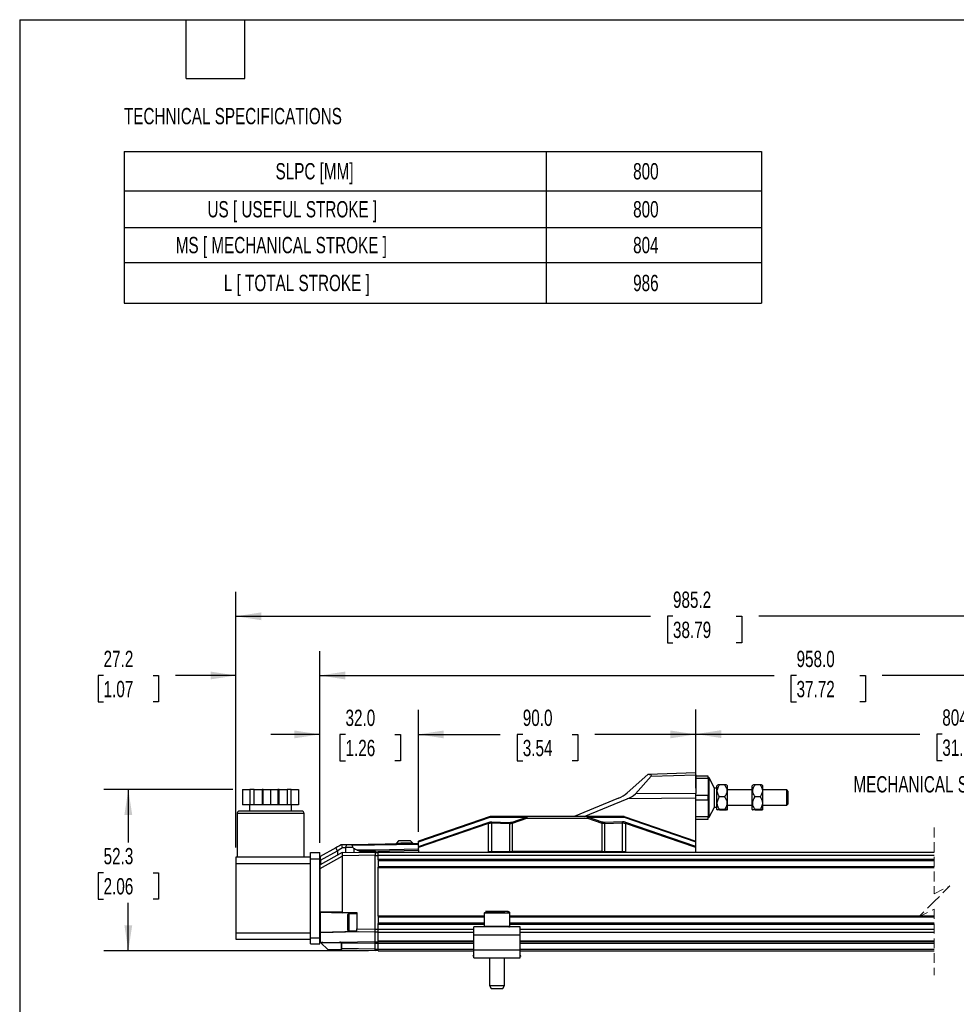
# Model space of a CAD drawing. Header units: millimetres. Extents: x 16 to 683, y 16 to 524.
# Tile 2 of 11: x 16 to 320, y 205 to 524. Entities that reach past the tile are written whole.
import ezdxf

# ---------------------------------------------------------------- set-up
doc = ezdxf.new("R2010")
doc.units = ezdxf.units.MM
doc.header["$LTSCALE"] = 2.5
doc.linetypes.add('HIDDEN', pattern=[1.905, 1.27, -0.635])
doc.layers.add('DIMENSIONS', color=140, linetype='Continuous', lineweight=25)
doc.layers.add('TEXT', color=140, linetype='Continuous', lineweight=25)
doc.styles.add('SLDTEXTSTYLE0', font='TXT', dxfattribs={"width": 0.7})
doc.dimstyles.new('SLDDIMSTYLE0', dxfattribs={"dimtxt": 5.39502, "dimasz": 8.255, "dimexe": 0, "dimexo": 0.0625, "dimgap": 1.348755, "dimtad": 0, "dimtih": 1, "dimtoh": 1, "dimrnd": 1e-09, "dimzin": 12, "dimdsep": 46, "dimtxsty": 'SLDTEXTSTYLE0', "dimsah": 1, "dimcen": 0.09, "dimadec": 0, "dimazin": 3, "dimtfac": 1, "dimtofl": 0, "dimtmove": 0, "dimatfit": 3, "dimfxl": 0, "dimfrac": 2, "dimtolj": 1, "dimtzin": 12, "dimarcsym": 0})
doc.dimstyles.new('SLDDIMSTYLE1', dxfattribs={"dimtxt": 5.39502, "dimasz": 8.255, "dimexe": 0, "dimexo": 0.0625, "dimgap": 1.348755, "dimtad": 0, "dimtih": 1, "dimtoh": 1, "dimrnd": 1e-09, "dimzin": 12, "dimdsep": 46, "dimtxsty": 'SLDTEXTSTYLE0', "dimsah": 1, "dimcen": 0.09, "dimadec": 0, "dimazin": 3, "dimtfac": 1, "dimtmove": 0, "dimatfit": 0, "dimfxl": 0, "dimfrac": 2, "dimtolj": 1, "dimtzin": 12, "dimarcsym": 0})
doc.dimstyles.new('SLDDIMSTYLE2', dxfattribs={"dimtxt": 5.39502, "dimasz": 8.255, "dimexe": 0, "dimexo": 0.0625, "dimgap": 1.348755, "dimtad": 0, "dimtih": 1, "dimtoh": 1, "dimrnd": 1e-09, "dimzin": 4, "dimdsep": 46, "dimtxsty": 'SLDTEXTSTYLE0', "dimsah": 1, "dimcen": 0.09, "dimadec": 0, "dimazin": 1, "dimtfac": 1, "dimtmove": 0, "dimatfit": 0, "dimfxl": 0, "dimfrac": 2, "dimtolj": 1, "dimtzin": 12, "dimarcsym": 0})
doc.dimstyles.new('SLDDIMSTYLE3', dxfattribs={"dimtxt": 5.39502, "dimasz": 8.255, "dimexe": 0, "dimexo": 0.0625, "dimgap": 1.348755, "dimtad": 0, "dimtih": 1, "dimtoh": 1, "dimrnd": 1e-09, "dimzin": 4, "dimdsep": 46, "dimtxsty": 'SLDTEXTSTYLE0', "dimsah": 1, "dimcen": 0.09, "dimadec": 0, "dimazin": 1, "dimtfac": 1, "dimtofl": 0, "dimtmove": 0, "dimatfit": 3, "dimfxl": 0, "dimfrac": 2, "dimtolj": 1, "dimtzin": 12, "dimarcsym": 0})

# ---------------------------------------------------------------- blocks, each defined once
blk = doc.blocks.new('SW_TABLEANNOTATION_0')
at = {"layer": 'DIMENSIONS', "color": 0}
for p, q in [((0, 0), (0, -12.74)), ((0, 0), (136.89, 0)), ((136.89, 0), (136.89, -12.74)), ((136.89, 0), (206.81, 0)), ((206.81, 0), (206.81, -12.74)), ((0, -12.74), (0, -24.64)), ((0, -12.74), (136.89, -12.74)), ((136.89, -12.74), (136.89, -24.64)), ((136.89, -12.74), (206.81, -12.74)), ((206.81, -12.74), (206.81, -24.64)), ((0, -24.64), (0, -36.01)), ((0, -24.64), (136.89, -24.64)), ((136.89, -24.64), (136.89, -36.01)), ((136.89, -24.64), (206.81, -24.64)), ((206.81, -24.64), (206.81, -36.01)), ((0, -36.01), (0, -49.21)), ((0, -36.01), (136.89, -36.01)), ((136.89, -36.01), (136.89, -49.21)), ((136.89, -36.01), (206.81, -36.01)), ((206.81, -36.01), (206.81, -49.21)), ((0, -49.21), (136.89, -49.21)), ((136.89, -49.21), (206.81, -49.21))]:
    blk.add_line(p, q, dxfattribs=at)
at = {"layer": 'DIMENSIONS', "color": 0, "attachment_point": 1, "style": 'SLDTEXTSTYLE0'}
for s, insert, char_height in [('SLPC [MM]', (49.09, -3.74), 5.292), ('800', (165.12, -3.74), 5.292), ('US [ USEFUL STROKE ]', (27, -16.06), 5.2917), ('800', (165.12, -16.06), 5.292), ('MS [ MECHANICAL STROKE ]', (16.7, -27.69), 5.2917), ('804', (165.12, -27.69), 5.292), ('L [ TOTAL STROKE ]', (32.32, -39.98), 5.2917), ('986', (165.12, -39.98), 5.292)]:
    blk.add_mtext(s, dxfattribs=dict(at, insert=insert, char_height=char_height))
blk = doc.blocks.new('_D')
at = {"layer": 'DIMENSIONS'}
for p, q in [((85.04, 274.21), (43.18, 274.21)), ((51.12, 274.21), (51.12, 256.98)), ((43.1, 247.2), (41.29, 247.2)), ((41.29, 247.2), (41.29, 238.62)), ((59.14, 247.2), (60.95, 247.2)), ((60.95, 247.2), (60.95, 238.62)), ((41.29, 238.62), (43.1, 238.62)), ((51.12, 221.9), (51.12, 237.42)), ((60.95, 238.62), (59.14, 238.62)), ((129.07, 221.9), (43.18, 221.9))]:
    blk.add_line(p, q, dxfattribs=at)
for points in [[(51.12, 274.21), (49.85, 265.96), (52.39, 265.96)], [(51.12, 221.9), (52.39, 230.15), (49.85, 230.15)]]:
    blk.add_solid(points, dxfattribs=at)
at = {"layer": 'DIMENSIONS', "char_height": 5.292, "attachment_point": 1, "style": 'SLDTEXTSTYLE0'}
for s, insert in [('52.3', (43.1, 255.23)), ('2.06', (43.1, 245.45))]:
    blk.add_mtext(s, dxfattribs=dict(at, insert=insert))
blk = doc.blocks.new('_D_1')
at = {"layer": 'DIMENSIONS'}
for p, q in [((86.04, 255.39), (86.04, 319.1)), ((113.24, 256.89), (113.24, 319.1)), ((43.1, 311.17), (41.29, 311.17)), ((41.29, 311.17), (41.29, 302.59)), ((59.14, 311.17), (60.95, 311.17)), ((60.95, 311.17), (60.95, 302.59)), ((86.04, 311.17), (66.45, 311.17)), ((113.24, 311.17), (129.12, 311.17)), ((41.29, 302.59), (43.1, 302.59)), ((60.95, 302.59), (59.14, 302.59))]:
    blk.add_line(p, q, dxfattribs=at)
for points in [[(86.04, 311.17), (77.79, 312.44), (77.79, 309.9)], [(113.24, 311.17), (121.5, 309.9), (121.5, 312.44)]]:
    blk.add_solid(points, dxfattribs=at)
at = {"layer": 'DIMENSIONS', "char_height": 5.292, "attachment_point": 1, "style": 'SLDTEXTSTYLE0'}
for s, insert in [('27.2', (43.1, 319.2)), ('1.07', (43.1, 309.41))]:
    blk.add_mtext(s, dxfattribs=dict(at, insert=insert))
blk = doc.blocks.new('_D_2')
at = {"layer": 'DIMENSIONS'}
for p, q in [((113.24, 256.89), (113.24, 299.99)), ((145.24, 260.42), (145.24, 299.99)), ((113.24, 292.06), (97.37, 292.06)), ((121.6, 292.06), (119.79, 292.06)), ((119.79, 292.06), (119.79, 283.48)), ((137.63, 292.06), (139.44, 292.06)), ((139.44, 292.06), (139.44, 283.48)), ((145.24, 292.06), (161.12, 292.06)), ((119.79, 283.48), (121.6, 283.48)), ((139.44, 283.48), (137.63, 283.48))]:
    blk.add_line(p, q, dxfattribs=at)
for points in [[(113.24, 292.06), (104.99, 293.33), (104.99, 290.79)], [(145.24, 292.06), (153.5, 290.79), (153.5, 293.33)]]:
    blk.add_solid(points, dxfattribs=at)
at = {"layer": 'DIMENSIONS', "char_height": 5.292, "attachment_point": 1, "style": 'SLDTEXTSTYLE0'}
for s, insert in [('32.0', (121.6, 300.09)), ('1.26', (121.6, 290.3))]:
    blk.add_mtext(s, dxfattribs=dict(at, insert=insert))
blk = doc.blocks.new('_D_3')
at = {"layer": 'DIMENSIONS'}
for p, q in [((145.24, 260.42), (145.24, 299.99)), ((235.24, 274.57), (235.24, 299.99)), ((145.24, 292.06), (171.81, 292.06)), ((179.12, 292.06), (177.31, 292.06)), ((177.31, 292.06), (177.31, 283.48)), ((195.15, 292.06), (196.96, 292.06)), ((196.96, 292.06), (196.96, 283.48)), ((235.24, 292.06), (202.46, 292.06)), ((177.31, 283.48), (179.12, 283.48)), ((196.96, 283.48), (195.15, 283.48))]:
    blk.add_line(p, q, dxfattribs=at)
for points in [[(145.24, 292.06), (153.5, 290.79), (153.5, 293.33)], [(235.24, 292.06), (226.99, 293.33), (226.99, 290.79)]]:
    blk.add_solid(points, dxfattribs=at)
at = {"layer": 'DIMENSIONS', "char_height": 5.292, "attachment_point": 1, "style": 'SLDTEXTSTYLE0'}
for s, insert in [('90.0', (179.12, 300.09)), ('3.54', (179.12, 290.3))]:
    blk.add_mtext(s, dxfattribs=dict(at, insert=insert))
blk = doc.blocks.new('_D_4')
at = {"layer": 'DIMENSIONS'}
for p, q in [((235.24, 274.57), (235.24, 300.09)), ((428.49, 259.64), (428.49, 300.09)), ((378.76, 295.68), (375.23, 288.63)), ((380.52, 292.16), (378.76, 295.68)), ((235.24, 292.16), (307.93, 292.16)), ((315.24, 292.16), (313.43, 292.16)), ((313.43, 292.16), (313.43, 283.58)), ((335.76, 292.16), (337.57, 292.16)), ((337.57, 292.16), (337.57, 283.58)), ((373.47, 292.16), (343.07, 292.16)), ((375.23, 288.63), (373.47, 292.16)), ((428.49, 292.16), (380.52, 292.16)), ((313.43, 283.58), (315.24, 283.58)), ((337.57, 283.58), (335.76, 283.58))]:
    blk.add_line(p, q, dxfattribs=at)
for points in [[(235.24, 292.16), (243.5, 290.89), (243.5, 293.43)], [(428.49, 292.16), (420.24, 293.43), (420.24, 290.89)]]:
    blk.add_solid(points, dxfattribs=at)
at = {"layer": 'DIMENSIONS', "char_height": 5.292, "attachment_point": 1, "style": 'SLDTEXTSTYLE0'}
for s, insert in [('804.0', (315.24, 300.19)), ('31.65', (315.24, 290.4))]:
    blk.add_mtext(s, dxfattribs=dict(at, insert=insert))
blk = doc.blocks.new('_D_5')
at = {"layer": 'DIMENSIONS'}
for p, q in [((113.24, 256.89), (113.24, 319.1)), ((460.49, 252.71), (460.49, 319.1)), ((367.59, 314.69), (365.83, 311.17)), ((371.12, 307.64), (367.59, 314.69)), ((113.24, 311.17), (260.64, 311.17)), ((267.95, 311.17), (266.14, 311.17)), ((266.14, 311.17), (266.14, 302.59)), ((288.47, 311.17), (290.29, 311.17)), ((290.29, 311.17), (290.29, 302.59)), ((365.83, 311.17), (295.78, 311.17)), ((372.88, 311.17), (371.12, 307.64)), ((460.49, 311.17), (372.88, 311.17)), ((266.14, 302.59), (267.95, 302.59)), ((290.29, 302.59), (288.47, 302.59))]:
    blk.add_line(p, q, dxfattribs=at)
for points in [[(113.24, 311.17), (121.5, 309.9), (121.5, 312.44)], [(460.49, 311.17), (452.24, 312.44), (452.24, 309.9)]]:
    blk.add_solid(points, dxfattribs=at)
at = {"layer": 'DIMENSIONS', "char_height": 5.292, "attachment_point": 1, "style": 'SLDTEXTSTYLE0'}
for s, insert in [('958.0', (267.95, 319.2)), ('37.72', (267.95, 309.41))]:
    blk.add_mtext(s, dxfattribs=dict(at, insert=insert))
blk = doc.blocks.new('_D_6')
at = {"layer": 'DIMENSIONS'}
for p, q in [((86.04, 255.39), (86.04, 338.31)), ((460.49, 252.71), (460.49, 338.31)), ((351.07, 333.9), (347.54, 326.85)), ((352.83, 330.37), (351.07, 333.9)), ((86.04, 330.37), (220.54, 330.37)), ((227.85, 330.37), (226.04, 330.37)), ((226.04, 330.37), (226.04, 321.8)), ((248.37, 330.37), (250.18, 330.37)), ((250.18, 330.37), (250.18, 321.8)), ((345.78, 330.37), (255.68, 330.37)), ((347.54, 326.85), (345.78, 330.37)), ((460.49, 330.37), (352.83, 330.37)), ((226.04, 321.8), (227.85, 321.8)), ((250.18, 321.8), (248.37, 321.8))]:
    blk.add_line(p, q, dxfattribs=at)
for points in [[(86.04, 330.37), (94.3, 329.1), (94.3, 331.64)], [(460.49, 330.37), (452.24, 331.64), (452.24, 329.1)]]:
    blk.add_solid(points, dxfattribs=at)
at = {"layer": 'DIMENSIONS', "char_height": 5.292, "attachment_point": 1, "style": 'SLDTEXTSTYLE0'}
for s, insert in [('985.2', (227.85, 338.4)), ('38.79', (227.85, 328.62))]:
    blk.add_mtext(s, dxfattribs=dict(at, insert=insert))

msp = doc.modelspace()

# ---------------------------------------------------------------- linework, layer by layer
for p, q in [((219.698, 279.004), (212.957, 273.09)), ((215.703, 272.746), (220.762, 278.463)), ((219.702, 279.008), (219.698, 279.004)), ((235.243, 279.55), (219.702, 279.008)), ((220.762, 278.463), (235.243, 278.969)), ((235.243, 278.969), (235.243, 279.55)), ((235.243, 278.969), (235.243, 272.935)), ((239.243, 278.57), (235.243, 278.57)), ((235.243, 277.848), (239.243, 277.848)), ((239.243, 277.848), (239.243, 278.57)), ((239.543, 277.97), (239.243, 277.97)), ((239.243, 277.848), (239.243, 272.292)), ((241.278, 274.667), (239.543, 277.97)), ((239.543, 271.57), (239.543, 277.97)), ((242.043, 274.667), (241.278, 274.667)), ((241.278, 271.57), (241.278, 274.667)), ((242.26, 275.598), (242.043, 275.421)), ((242.043, 267.718), (242.043, 275.421)), ((244.597, 275.69), (242.989, 275.69)), ((245.543, 275.421), (245.325, 275.598)), ((245.543, 271.781), (245.543, 275.421)), ((253.76, 275.598), (253.543, 275.421)), ((253.543, 267.718), (253.543, 275.421)), ((256.097, 275.69), (254.489, 275.69)), ((257.043, 275.421), (256.825, 275.598)), ((257.043, 271.781), (257.043, 275.421)), ((88.213, 274.214), (88.213, 269.214)), ((88.213, 274.214), (90.588, 274.214)), ((90.588, 274.214), (90.588, 269.214)), ((91.954, 274.214), (90.588, 274.214)), ((91.954, 269.214), (91.954, 274.214)), ((91.954, 274.214), (94.552, 274.214)), ((94.552, 274.214), (94.552, 269.214)), ((94.918, 274.214), (94.552, 274.214)), ((94.918, 269.214), (94.918, 274.214)), ((94.918, 274.214), (97.293, 274.214)), ((97.293, 274.214), (97.293, 269.214)), ((97.293, 274.214), (99.668, 274.214)), ((99.668, 274.214), (99.668, 269.214)), ((100.034, 274.214), (99.668, 274.214)), ((100.034, 269.214), (100.034, 274.214)), ((100.034, 274.214), (102.632, 274.214)), ((102.632, 274.214), (102.632, 269.214)), ((103.998, 274.214), (102.632, 274.214)), ((103.998, 269.214), (103.998, 274.214)), ((103.998, 274.214), (106.373, 274.214)), ((106.373, 274.214), (106.373, 269.214)), ((235.243, 272.935), (215.703, 272.746)), ((235.243, 271.392), (235.243, 272.935)), ((239.243, 272.292), (235.243, 272.292)), ((239.243, 270.848), (239.243, 272.292)), ((239.543, 265.17), (239.543, 271.57)), ((241.278, 268.473), (241.278, 271.57)), ((244.597, 271.823), (242.989, 271.823)), ((253.543, 274.07), (245.543, 274.07)), ((245.543, 267.718), (245.543, 271.781)), ((256.097, 271.823), (254.489, 271.823)), ((264.743, 274.07), (257.043, 274.07)), ((257.043, 267.718), (257.043, 271.781)), ((265.243, 273.57), (264.743, 274.07)), ((264.743, 271.57), (264.743, 274.07)), ((264.743, 269.07), (264.743, 271.57)), ((265.243, 271.57), (265.243, 273.57)), ((265.243, 269.57), (265.243, 271.57)), ((90.588, 269.214), (88.213, 269.214)), ((90.493, 269.214), (90.493, 267.214)), ((91.954, 269.214), (90.588, 269.214)), ((94.552, 269.214), (91.954, 269.214)), ((94.918, 269.214), (94.552, 269.214)), ((97.293, 269.214), (94.918, 269.214)), ((99.668, 269.214), (97.293, 269.214)), ((100.034, 269.214), (99.668, 269.214)), ((102.632, 269.214), (100.034, 269.214)), ((103.998, 269.214), (102.632, 269.214)), ((106.373, 269.214), (103.998, 269.214)), ((104.093, 267.214), (104.093, 269.214)), ((210.175, 271.362), (195.765, 265.42)), ((199.044, 265.42), (213.003, 271.177)), ((235.243, 271.392), (213.003, 271.177)), ((235.243, 257.4), (235.243, 271.392)), ((235.243, 270.848), (239.243, 270.848)), ((239.243, 270.848), (239.243, 265.292)), ((239.543, 265.17), (241.278, 268.473)), ((241.278, 268.473), (242.043, 268.473)), ((245.543, 269.07), (253.543, 269.07)), ((257.043, 269.07), (264.743, 269.07)), ((264.743, 269.07), (265.243, 269.57)), ((86.443, 266.414), (86.443, 252.214)), ((108.143, 266.414), (86.443, 266.414)), ((107.343, 267.214), (87.243, 267.214)), ((108.143, 252.214), (108.143, 266.414)), ((168.522, 265.419), (145.243, 257.397)), ((145.243, 257.242), (168.492, 265.254)), ((168.492, 265.254), (180.301, 265.254)), ((180.416, 265.42), (168.524, 265.42)), ((175.645, 263.65), (180.301, 265.254)), ((180.416, 265.42), (180.416, 264.92)), ((200.066, 265.42), (180.416, 265.42)), ((200.066, 264.92), (200.066, 265.42)), ((211.962, 265.42), (200.066, 265.42)), ((204.84, 263.649), (200.181, 265.254)), ((200.181, 265.254), (211.993, 265.254)), ((211.964, 265.419), (235.243, 257.4)), ((211.993, 265.254), (235.243, 257.245)), ((239.243, 265.292), (235.243, 265.292)), ((239.243, 264.57), (239.243, 265.292)), ((239.243, 265.17), (239.543, 265.17)), ((242.043, 267.718), (242.26, 267.542)), ((242.989, 267.449), (242.278, 267.544)), ((244.597, 267.702), (242.989, 267.702)), ((244.597, 267.449), (242.989, 267.449)), ((245.325, 267.542), (245.543, 267.718)), ((253.543, 267.718), (253.76, 267.542)), ((254.489, 267.449), (253.778, 267.544)), ((256.097, 267.702), (254.489, 267.702)), ((256.097, 267.449), (254.489, 267.449)), ((256.825, 267.542), (257.043, 267.718)), ((145.243, 255.701), (167.891, 263.505)), ((168.006, 263.171), (145.243, 255.327)), ((168.006, 254.12), (168.006, 263.171)), ((169.012, 263.361), (169.012, 254.12)), ((169.012, 263.361), (174.755, 263.18)), ((169.064, 263.696), (174.807, 263.514)), ((174.755, 263.18), (174.755, 254.12)), ((174.755, 263.18), (174.831, 263.179)), ((174.807, 263.514), (174.871, 263.513)), ((175.76, 263.315), (180.416, 264.92)), ((175.76, 254.12), (175.76, 263.315)), ((180.416, 264.92), (200.066, 264.92)), ((200.066, 264.92), (204.725, 263.315)), ((204.725, 263.315), (204.725, 254.12)), ((205.678, 263.513), (205.614, 263.512)), ((205.73, 263.179), (205.654, 263.178)), ((211.421, 263.696), (205.678, 263.513)), ((205.73, 263.179), (211.474, 263.361)), ((205.73, 254.12), (205.73, 263.179)), ((211.474, 254.12), (211.474, 263.361)), ((212.479, 263.171), (212.479, 254.12)), ((235.243, 255.33), (212.479, 263.171)), ((235.243, 255.704), (212.594, 263.506)), ((235.243, 264.57), (239.243, 264.57)), ((120.371, 256.206), (120.145, 256.202)), ((120.588, 255.396), (120.371, 256.206)), ((121.939, 256.233), (121.611, 255.396)), ((123.545, 256.261), (121.939, 256.233)), ((145.243, 256.64), (123.545, 256.261)), ((123.862, 256.091), (145.243, 256.464)), ((124.027, 255.396), (123.862, 256.091)), ((138.776, 257.527), (137.99, 256.714)), ((137.99, 256.714), (137.994, 256.514)), ((143.49, 256.81), (142.676, 257.595)), ((143.493, 256.61), (143.49, 256.81)), ((145.243, 257.242), (145.243, 257.397)), ((145.243, 255.701), (145.243, 257.242)), ((145.243, 255.701), (145.243, 255.327)), ((235.243, 257.245), (235.243, 257.4)), ((235.243, 255.704), (235.243, 257.245)), ((235.243, 255.33), (235.243, 255.704)), ((110.243, 251.714), (110.243, 253.714)), ((110.243, 253.714), (113.243, 253.714)), ((113.243, 251.714), (113.243, 253.714)), ((120.493, 253.712), (113.345, 249.709)), ((113.385, 252.412), (113.345, 252.389)), ((113.382, 248.596), (120.493, 252.579)), ((118.454, 255.254), (113.385, 252.412)), ((113.385, 252.412), (113.385, 251.205)), ((113.439, 251.222), (118.965, 254.321)), ((118.965, 254.321), (118.454, 255.254)), ((118.965, 254.321), (118.965, 252.856)), ((120.493, 253.712), (120.631, 253.714)), ((120.619, 252.714), (120.493, 252.579)), ((120.493, 252.579), (120.493, 234.376)), ((120.588, 255.396), (121.611, 255.396)), ((120.619, 252.714), (120.631, 253.714)), ((131.243, 252.9), (120.619, 252.714)), ((120.631, 253.714), (131.243, 253.9)), ((124.027, 255.396), (121.611, 255.396)), ((121.611, 255.396), (121.611, 253.732)), ((124.027, 255.396), (124.346, 255.108)), ((124.346, 255.108), (124.346, 253.779)), ((131.243, 254.542), (125.408, 254.5)), ((125.408, 254.5), (126.331, 254.153)), ((126.331, 254.153), (131.243, 254.189)), ((126.331, 253.814), (126.331, 254.153)), ((145.243, 254.888), (131.243, 254.542)), ((131.243, 254.189), (145.243, 254.534)), ((131.243, 254.189), (131.243, 253.9)), ((131.243, 253.9), (131.243, 252.9)), ((131.243, 253.715), (132.243, 253.715)), ((131.243, 228.88), (131.243, 252.9)), ((131.243, 252.751), (132.243, 252.751)), ((132.243, 252.9), (132.243, 253.9)), ((132.243, 253.9), (312.651, 253.9)), ((132.243, 252.9), (312.651, 252.9)), ((132.243, 251.55), (132.243, 252.9)), ((145.243, 254.989), (145.243, 255.327)), ((145.243, 254.989), (145.243, 254.888)), ((145.243, 254.534), (145.243, 253.9)), ((168.006, 254.12), (169.012, 254.12)), ((169.012, 254.12), (174.755, 254.12)), ((174.755, 254.12), (175.76, 254.12)), ((204.725, 254.12), (175.76, 254.12)), ((177.243, 253.9), (177.243, 254.12)), ((203.243, 254.12), (203.243, 253.9)), ((204.725, 254.12), (205.73, 254.12)), ((205.73, 254.12), (211.474, 254.12)), ((211.474, 254.12), (212.479, 254.12)), ((235.243, 253.9), (235.243, 255.33)), ((86.043, 252.214), (86.043, 250.214)), ((110.243, 252.214), (86.043, 252.214)), ((86.043, 250.214), (110.243, 250.214)), ((86.043, 250.214), (86.043, 227.614)), ((110.243, 226.114), (110.243, 251.714)), ((110.243, 251.714), (113.243, 251.714)), ((113.243, 226.114), (113.243, 251.714)), ((113.345, 248.583), (113.345, 249.709)), ((113.439, 251.222), (113.439, 249.761)), ((132.243, 251.55), (312.651, 251.55)), ((132.243, 251.4), (132.243, 251.55)), ((132.243, 251.4), (132.243, 249)), ((132.243, 251.2), (312.651, 251.2)), ((132.243, 249.2), (312.651, 249.2)), ((113.382, 234.561), (113.382, 248.596)), ((132.243, 248.85), (132.243, 249)), ((132.243, 233.25), (132.243, 248.85)), ((132.243, 248.85), (312.651, 248.85)), ((113.243, 234.561), (113.382, 234.561)), ((120.493, 234.376), (113.382, 234.561)), ((113.438, 234.362), (120.52, 234.176)), ((113.438, 227.848), (113.438, 234.362)), ((120.493, 234.376), (125.243, 234.252)), ((125.243, 234.052), (120.52, 234.176)), ((122.643, 233.905), (122.243, 233.505)), ((122.243, 233.505), (122.243, 228.705)), ((125.243, 233.905), (122.643, 233.905)), ((122.643, 233.905), (122.643, 228.305)), ((125.243, 234.252), (125.243, 228.984)), ((132.243, 233.1), (132.243, 233.25)), ((132.243, 233.25), (166.543, 233.25)), ((166.543, 234.1), (166.543, 229.8)), ((174.66, 234.1), (166.543, 234.1)), ((174.194, 234.6), (167.056, 234.6)), ((174.943, 234.1), (174.66, 234.1)), ((174.943, 229.8), (174.943, 234.1)), ((174.943, 233.25), (312.651, 233.25)), ((132.243, 233.1), (132.243, 230.7)), ((132.243, 232.9), (166.543, 232.9)), ((132.243, 230.9), (166.543, 230.9)), ((132.243, 230.55), (132.243, 230.7)), ((132.243, 230.55), (166.543, 230.55)), ((132.243, 228.9), (132.243, 230.55)), ((174.943, 232.9), (312.651, 232.9)), ((174.943, 230.9), (312.651, 230.9)), ((174.943, 230.55), (312.651, 230.55)), ((110.243, 227.614), (86.043, 227.614)), ((86.043, 227.614), (86.043, 225.614)), ((113.439, 227.648), (113.243, 227.648)), ((125.243, 228.163), (113.438, 227.848)), ((125.715, 227.976), (113.439, 227.648)), ((113.439, 224.698), (113.439, 227.648)), ((122.243, 228.705), (122.643, 228.305)), ((122.643, 228.305), (125.243, 228.305)), ((125.243, 227.985), (125.243, 228.984)), ((125.243, 228.984), (131.243, 228.88)), ((131.243, 227.88), (125.243, 227.985)), ((131.243, 228.915), (132.243, 228.915)), ((131.243, 228.065), (132.243, 228.065)), ((131.243, 224.895), (131.243, 227.88)), ((132.243, 227.9), (132.243, 228.9)), ((132.243, 228.9), (163.243, 228.9)), ((132.243, 227.9), (163.243, 227.9)), ((132.243, 225.15), (132.243, 227.9)), ((163.243, 227.1), (163.243, 229.6)), ((178.243, 229.6), (163.243, 229.6)), ((163.243, 227.1), (178.243, 227.1)), ((163.243, 222.1), (163.243, 227.1)), ((174.493, 229.8), (166.543, 229.8)), ((174.66, 229.8), (174.493, 229.8)), ((174.943, 229.8), (174.66, 229.8)), ((178.243, 227.1), (178.243, 229.6)), ((178.243, 228.9), (312.651, 228.9)), ((178.243, 227.9), (312.651, 227.9)), ((178.243, 222.1), (178.243, 227.1)), ((86.043, 225.614), (110.243, 225.614)), ((110.243, 226.114), (113.243, 226.114)), ((110.243, 224.114), (110.243, 226.114)), ((110.243, 224.114), (113.243, 224.114)), ((113.243, 224.114), (113.243, 226.114)), ((113.71, 224.427), (113.439, 224.698)), ((113.71, 224.427), (113.747, 224.391)), ((119.679, 224.494), (113.747, 224.391)), ((115.774, 222.363), (113.747, 224.391)), ((114.19, 224.597), (119.76, 224.694)), ((119.76, 224.694), (131.243, 224.895)), ((120.347, 222.583), (120.347, 224.206)), ((120.347, 224.206), (120.428, 224.206)), ((131.243, 224.395), (120.428, 224.206)), ((120.428, 222.583), (120.428, 224.206)), ((131.243, 224.75), (132.243, 224.75)), ((131.243, 224.4), (132.243, 224.4)), ((131.243, 222.395), (131.243, 224.395)), ((132.243, 224.9), (132.243, 225.15)), ((132.243, 225.15), (163.243, 225.15)), ((132.243, 224.9), (163.243, 224.9)), ((132.243, 224.4), (132.243, 224.9)), ((132.243, 222.4), (132.243, 224.4)), ((132.243, 224.4), (163.243, 224.4)), ((178.243, 225.15), (312.651, 225.15)), ((178.243, 224.9), (312.651, 224.9)), ((178.243, 224.4), (312.651, 224.4)), ((115.774, 222.363), (119.679, 222.295)), ((119.76, 222.095), (115.976, 222.161)), ((131.243, 221.895), (119.76, 222.095)), ((120.347, 222.583), (120.428, 222.583)), ((131.243, 222.395), (120.428, 222.583)), ((131.243, 222.4), (132.243, 222.4)), ((131.243, 221.895), (131.243, 222.395)), ((131.243, 222.05), (132.243, 222.05)), ((132.243, 221.9), (132.243, 222.4)), ((132.243, 222.4), (163.243, 222.4)), ((132.243, 221.9), (163.243, 221.9)), ((163.029, 220.142), (163.243, 220.42)), ((178.243, 222.1), (163.243, 222.1)), ((163.243, 219.6), (163.243, 222.1)), ((178.243, 222.4), (312.651, 222.4)), ((178.243, 219.6), (178.243, 222.1)), ((178.243, 221.9), (312.651, 221.9)), ((178.456, 220.142), (178.243, 220.42)), ((163.243, 219.978), (163.029, 220.142)), ((163.243, 219.6), (178.243, 219.6)), ((163.822, 219.533), (163.735, 219.6)), ((163.874, 219.6), (163.822, 219.533)), ((168.293, 219.6), (168.293, 210.639)), ((173.193, 210.639), (173.193, 219.6)), ((177.664, 219.533), (177.612, 219.6)), ((177.751, 219.6), (177.664, 219.533)), ((178.456, 220.142), (178.243, 219.978)), ((168.293, 210.639), (168.893, 209.6)), ((168.293, 210.639), (173.028, 210.639)), ((168.893, 209.6), (170.075, 209.6)), ((170.075, 209.6), (172.593, 209.6)), ((172.593, 209.6), (173.193, 210.639)), ((173.028, 210.639), (173.193, 210.639))]:
    msp.add_line(p, q)
at = {"color": 7, "linetype": 'HIDDEN', "lineweight": 18}
for p, q in [((312.651, 261.837), (312.651, 240.4)), ((312.651, 240.4), (317.651, 242.9)), ((317.651, 242.9), (312.651, 237.9)), ((312.651, 237.9), (307.651, 232.9)), ((307.651, 232.9), (312.651, 235.4)), ((312.651, 235.4), (312.651, 213.962))]:
    msp.add_line(p, q, dxfattribs=at)
at = {"flags": 128}
for points in [[(220.762, 278.463), (220.861, 278.65), (220.799, 278.802), (220.578, 278.914), (220.207, 278.982), (219.698, 279.004)], [(180.301, 265.254), (180.312, 265.291), (180.325, 265.324), (180.338, 265.353), (180.353, 265.376), (180.368, 265.395), (180.384, 265.409), (180.4, 265.417), (180.416, 265.42)], [(180.416, 264.92), (180.4, 264.966), (180.384, 265.012), (180.368, 265.057), (180.353, 265.101), (180.339, 265.143), (180.325, 265.182), (180.312, 265.22), (180.301, 265.254)], [(200.066, 265.42), (200.082, 265.417), (200.098, 265.409), (200.114, 265.395), (200.129, 265.376), (200.144, 265.353), (200.157, 265.324), (200.17, 265.291), (200.181, 265.254)], [(200.181, 265.254), (200.169, 265.22), (200.157, 265.182), (200.143, 265.143), (200.128, 265.101), (200.113, 265.057), (200.098, 265.012), (200.082, 264.966), (200.066, 264.92)], [(175.645, 263.65), (175.657, 263.615), (175.67, 263.578), (175.684, 263.538), (175.698, 263.496), (175.713, 263.453), (175.729, 263.408), (175.744, 263.362), (175.76, 263.315)], [(204.725, 263.315), (204.741, 263.361), (204.757, 263.407), (204.772, 263.452), (204.787, 263.496), (204.802, 263.538), (204.816, 263.577), (204.828, 263.615), (204.84, 263.649)], [(212.594, 263.506), (212.57, 263.434), (212.542, 263.352), (212.511, 263.264), (212.479, 263.171)], [(120.145, 256.202), (119.597, 255.895), (119.033, 255.578), (118.454, 255.254)], [(121.939, 256.233), (121.461, 256.225), (120.935, 256.216), (120.371, 256.206)], [(143.49, 256.81), (143.443, 256.809), (143.078, 256.802), (142.397, 256.79), (141.492, 256.775), (140.486, 256.757), (139.514, 256.74), (138.708, 256.726), (138.176, 256.717), (137.99, 256.714)], [(142.676, 257.595), (142.527, 257.593), (142.105, 257.586), (141.472, 257.574), (140.726, 257.561), (139.98, 257.548), (139.347, 257.537), (138.925, 257.53), (138.776, 257.527)], [(118.965, 254.321), (119.51, 254.682), (120.053, 255.042), (120.588, 255.396)], [(113.243, 251.153), (113.246, 251.163), (113.256, 251.172), (113.272, 251.181), (113.294, 251.189), (113.321, 251.196), (113.352, 251.201), (113.385, 251.205)], [(113.243, 248.535), (113.246, 248.545), (113.255, 248.554), (113.27, 248.563), (113.291, 248.57), (113.316, 248.577), (113.345, 248.583)], [(113.438, 234.362), (113.426, 234.366), (113.415, 234.377), (113.405, 234.396), (113.396, 234.421), (113.39, 234.451), (113.385, 234.485), (113.382, 234.523), (113.382, 234.561)], [(113.243, 224.895), (113.247, 224.891), (113.258, 224.88), (113.276, 224.862), (113.3, 224.837), (113.33, 224.808), (113.364, 224.774), (113.401, 224.737), (113.439, 224.698)]]:
    msp.add_lwpolyline(points, dxfattribs=at)
for centre, radius, start, end in [((206.362, 280.607), 10, 292.41148, 311.26173), ((210.408, 278.746), 8.001, 288.92328, 311.42877), ((168.713, 265.3), 0.226, 148.08457, 191.70298), ((168.577, 265.263), 0.165, 108.57058, 109.32382), ((212.036, 265.63), 0.224, 250.51953, 251.06936), ((211.772, 265.3), 0.226, 348.29477, 31.91903), ((175.966, 263.161), 1.211, 163.06826, 179.12554), ((176.124, 263.195), 1.293, 165.74768, 180.70699), ((204.362, 263.194), 1.292, 359.2861, 14.25871), ((204.518, 263.16), 1.213, 0.89134, 16.92424), ((113.443, 252.215), 0.2, 119.2829, 180.00745), ((113.443, 249.534), 0.2, 119.19815, 180.01355), ((113.372, 251.337), 0.133, 275.76405, 300.35829), ((113.443, 234.561), 0.2, 180.00181, 268.49624)]:
    msp.add_arc(centre, radius, start, end)
for points, knots in [([(242.989, 271.823), (242.689, 272.285), (242.207, 273.026), (242.214, 274.354), (242.605, 275.15), (242.917, 275.588), (242.989, 275.69)], [0, 0, 0, 0, 0.3834126, 0.6156235, 0.9107679, 1, 1, 1, 1]), ([(242.989, 275.69), (242.636, 275.76), (242.273, 275.831), (242.278, 275.582), (242.278, 275.576)], [0, 0, 0, 0, 0.9731491, 1, 1, 1, 1]), ([(245.308, 275.576), (245.308, 275.582), (245.311, 275.76), (244.88, 275.641), (244.662, 275.679), (244.597, 275.69)], [0, 0, 0, 0, 0.0269598, 0.70961674, 1, 1, 1, 1]), ([(244.597, 275.69), (244.897, 275.228), (245.378, 274.486), (245.371, 273.159), (244.98, 272.363), (244.669, 271.924), (244.597, 271.823)], [0, 0, 0, 0, 0.3834118, 0.615624, 0.9107674, 1, 1, 1, 1]), ([(254.489, 271.823), (254.189, 272.285), (253.707, 273.026), (253.714, 274.354), (254.105, 275.15), (254.417, 275.588), (254.489, 275.69)], [0, 0, 0, 0, 0.3834126, 0.6156235, 0.9107679, 1, 1, 1, 1]), ([(254.489, 275.69), (254.136, 275.76), (253.773, 275.831), (253.778, 275.582), (253.778, 275.576)], [0, 0, 0, 0, 0.9731491, 1, 1, 1, 1]), ([(256.808, 275.576), (256.808, 275.582), (256.811, 275.76), (256.38, 275.641), (256.162, 275.679), (256.097, 275.69)], [0, 0, 0, 0, 0.0269598, 0.7096167, 1, 1, 1, 1]), ([(256.097, 275.69), (256.397, 275.228), (256.878, 274.486), (256.871, 273.159), (256.48, 272.363), (256.169, 271.924), (256.097, 271.823)], [0, 0, 0, 0, 0.3834118, 0.615624, 0.9107674, 1, 1, 1, 1]), ([(242.989, 267.702), (242.689, 268.197), (242.206, 268.995), (242.214, 270.392), (242.603, 271.242), (242.917, 271.714), (242.989, 271.823)], [0, 0, 0, 0, 0.38240151, 0.616731, 0.9117009, 1, 1, 1, 1]), ([(244.597, 271.823), (244.896, 271.328), (245.38, 270.53), (245.371, 269.133), (244.983, 268.282), (244.669, 267.811), (244.597, 267.702)], [0, 0, 0, 0, 0.38240037, 0.61673111, 0.91170043, 1, 1, 1, 1]), ([(254.489, 267.702), (254.189, 268.197), (253.706, 268.995), (253.714, 270.392), (254.103, 271.242), (254.417, 271.714), (254.489, 271.823)], [0, 0, 0, 0, 0.3824015, 0.616731, 0.9117009, 1, 1, 1, 1]), ([(256.097, 271.823), (256.396, 271.328), (256.88, 270.53), (256.871, 269.133), (256.483, 268.282), (256.169, 267.811), (256.097, 267.702)], [0, 0, 0, 0, 0.3824004, 0.6167311, 0.9117004, 1, 1, 1, 1]), ([(87.243, 267.214), (87.129, 267.2), (86.893, 267.17), (86.625, 266.954), (86.469, 266.685), (86.451, 266.502), (86.443, 266.414)], [0, 0, 0, 0, 0.2702719, 0.5624261, 0.7897401, 1, 1, 1, 1]), ([(108.143, 266.414), (108.129, 266.527), (108.099, 266.763), (107.883, 267.031), (107.614, 267.187), (107.431, 267.205), (107.343, 267.214)], [0, 0, 0, 0, 0.2702624, 0.5624358, 0.7897533, 1, 1, 1, 1]), ([(242.278, 267.564), (242.277, 267.579), (242.269, 267.769), (242.704, 267.654), (242.924, 267.691), (242.989, 267.702)], [0, 0, 0, 0, 0.0578157, 0.7188365, 1, 1, 1, 1]), ([(244.597, 267.702), (244.936, 267.772), (245.306, 267.849), (245.315, 267.379), (244.883, 267.497), (244.662, 267.46), (244.597, 267.449)], [0, 0, 0, 0, 0.4787281, 0.5213115, 0.8571455, 1, 1, 1, 1]), ([(253.778, 267.564), (253.777, 267.579), (253.769, 267.769), (254.204, 267.654), (254.424, 267.691), (254.489, 267.702)], [0, 0, 0, 0, 0.0578157, 0.7188365, 1, 1, 1, 1]), ([(256.097, 267.702), (256.446, 267.768), (256.817, 267.839), (256.808, 267.579), (256.808, 267.564)], [0, 0, 0, 0, 0.942288, 1, 1, 1, 1]), ([(256.808, 267.544), (256.642, 267.516), (256.406, 267.476), (256.168, 267.455), (256.097, 267.449)], [0, 0, 0, 0, 0.7015712, 1, 1, 1, 1]), ([(167.891, 263.505), (168.088, 263.566), (168.47, 263.682), (168.87, 263.691), (169.064, 263.696)], [0, 0, 0, 0, 0.5147541, 1, 1, 1, 1]), ([(167.891, 263.505), (167.899, 263.482), (167.917, 263.43), (167.945, 263.35), (167.975, 263.262), (167.996, 263.202), (168.006, 263.171)], [0, 0, 0, 0, 0.2142955, 0.4587957, 0.7241093, 1, 1, 1, 1]), ([(168.006, 263.171), (168.175, 263.231), (168.501, 263.347), (168.846, 263.357), (169.012, 263.361)], [0, 0, 0, 0, 0.5191833, 1, 1, 1, 1]), ([(169.064, 263.696), (169.05, 263.644), (169.021, 263.535), (169.015, 263.421), (169.012, 263.361)], [0, 0, 0, 0, 0.4700641, 1, 1, 1, 1]), ([(174.831, 263.179), (174.984, 263.185), (175.299, 263.198), (175.604, 263.276), (175.76, 263.315)], [0, 0, 0, 0, 0.486586, 1, 1, 1, 1]), ([(174.871, 263.513), (174.999, 263.519), (175.263, 263.532), (175.516, 263.61), (175.645, 263.65)], [0, 0, 0, 0, 0.48641, 1, 1, 1, 1]), ([(205.654, 263.178), (205.501, 263.184), (205.187, 263.197), (204.882, 263.275), (204.725, 263.315)], [0, 0, 0, 0, 0.4865715, 1, 1, 1, 1]), ([(205.614, 263.512), (205.486, 263.519), (205.222, 263.532), (204.97, 263.609), (204.84, 263.649)], [0, 0, 0, 0, 0.4864124, 1, 1, 1, 1]), ([(212.594, 263.506), (212.398, 263.566), (212.015, 263.682), (211.615, 263.691), (211.421, 263.696)], [0, 0, 0, 0, 0.514749, 1, 1, 1, 1]), ([(211.474, 263.361), (211.471, 263.421), (211.465, 263.535), (211.435, 263.644), (211.421, 263.696)], [0, 0, 0, 0, 0.5299442, 1, 1, 1, 1]), ([(211.474, 263.361), (211.64, 263.357), (211.985, 263.347), (212.31, 263.231), (212.479, 263.171)], [0, 0, 0, 0, 0.48082338, 1, 1, 1, 1]), ([(123.545, 256.261), (123.62, 256.258), (123.724, 256.252), (123.832, 256.17), (123.852, 256.117), (123.862, 256.091)], [0, 0, 0, 0, 0.5652092, 0.7894825, 1, 1, 1, 1]), ([(125.408, 254.5), (125.218, 254.572), (124.832, 254.718), (124.51, 254.976), (124.346, 255.108)], [0, 0, 0, 0, 0.490994, 1, 1, 1, 1]), ([(131.243, 254.189), (131.243, 254.221), (131.242, 254.285), (131.242, 254.378), (131.242, 254.463), (131.243, 254.517), (131.243, 254.542)], [0, 0, 0, 0, 0.2758974, 0.5411924, 0.7856914, 1, 1, 1, 1]), ([(145.243, 254.534), (145.243, 254.567), (145.242, 254.63), (145.242, 254.723), (145.242, 254.808), (145.243, 254.863), (145.243, 254.888)], [0, 0, 0, 0, 0.275894, 0.5411871, 0.7856874, 1, 1, 1, 1]), ([(113.382, 248.596), (113.376, 248.593), (113.364, 248.587), (113.351, 248.584), (113.345, 248.583)], [0, 0, 0, 0, 0.528663, 1, 1, 1, 1]), ([(120.493, 234.376), (120.493, 234.351), (120.492, 234.315), (120.495, 234.268), (120.498, 234.232), (120.504, 234.205), (120.51, 234.183), (120.517, 234.178), (120.52, 234.176)], [0, 0, 0, 0, 0.36095869, 0.53196073, 0.68637758, 0.87587948, 0.9525395, 1, 1, 1, 1]), ([(166.778, 234.193), (166.771, 234.192), (166.687, 234.183), (166.612, 234.14), (166.543, 234.1)], [0, 0, 0, 0, 0.0794595, 1, 1, 1, 1]), ([(174.194, 234.6), (174.084, 234.597), (173.747, 234.589), (173.034, 234.557), (172.187, 234.524), (171.295, 234.487), (170.501, 234.453), (169.68, 234.416), (168.884, 234.376), (168.166, 234.332), (167.472, 234.287), (167.024, 234.226), (166.778, 234.193)], [0, 0, 0, 0, 0.0443649, 0.13582085, 0.28829991, 0.38691781, 0.49599265, 0.60925782, 0.71903345, 0.81774835, 0.89954792, 1, 1, 1, 1]), ([(174.943, 234.1), (174.929, 234.164), (174.899, 234.308), (174.712, 234.471), (174.47, 234.581), (174.286, 234.593), (174.194, 234.6)], [0, 0, 0, 0, 0.1964662, 0.4404532, 0.7183652, 1, 1, 1, 1]), ([(174.194, 234.6), (174.26, 234.591), (174.4, 234.572), (174.555, 234.435), (174.645, 234.268), (174.655, 234.155), (174.66, 234.1)], [0, 0, 0, 0, 0.26163798, 0.55130488, 0.78283256, 1, 1, 1, 1]), ([(113.243, 227.648), (113.245, 227.673), (113.249, 227.711), (113.274, 227.757), (113.298, 227.789), (113.33, 227.814), (113.375, 227.84), (113.413, 227.845), (113.438, 227.848)], [0, 0, 0, 0, 0.2398236, 0.3686274, 0.5000182, 0.631388, 0.7601234, 1, 1, 1, 1]), ([(113.439, 227.648), (113.439, 227.673), (113.438, 227.709), (113.437, 227.756), (113.437, 227.787), (113.437, 227.813), (113.436, 227.832), (113.437, 227.843), (113.438, 227.848)], [0, 0, 0, 0, 0.3675458, 0.5463255, 0.7061007, 0.835744, 0.9289048, 1, 1, 1, 1]), ([(131.243, 227.88), (131.243, 227.905), (131.242, 228.003), (131.242, 228.209), (131.243, 228.516), (131.243, 228.752), (131.243, 228.88)], [0, 0, 0, 0, 0.0761178, 0.2928807, 0.6172967, 1, 1, 1, 1]), ([(174.66, 229.8), (174.657, 229.771), (174.65, 229.713), (174.6, 229.646), (174.537, 229.606), (174.494, 229.602), (174.473, 229.6)], [0, 0, 0, 0, 0.2787416, 0.573603, 0.7966892, 1, 1, 1, 1]), ([(174.619, 229.612), (174.619, 229.612), (174.617, 229.613), (174.62, 229.616), (174.622, 229.618), (174.624, 229.619), (174.626, 229.62), (174.629, 229.622), (174.632, 229.623), (174.637, 229.625), (174.655, 229.632), (174.711, 229.652), (174.827, 229.682), (174.9, 229.756), (174.943, 229.8)], [0, 0, 0, 0, 0.0002146, 0.0123333, 0.0173276, 0.0231694, 0.0300233, 0.037847, 0.0465114, 0.0561688, 0.0782729, 0.1989176, 0.5292326, 1, 1, 1, 1]), ([(114.19, 224.597), (114.084, 224.589), (113.936, 224.578), (113.787, 224.508), (113.732, 224.463), (113.717, 224.438), (113.71, 224.427)], [0, 0, 0, 0, 0.60066877, 0.83789691, 0.92716727, 1, 1, 1, 1]), ([(119.679, 224.494), (119.68, 224.52), (119.681, 224.568), (119.698, 224.63), (119.72, 224.68), (119.748, 224.69), (119.76, 224.694)], [0, 0, 0, 0, 0.33233696, 0.6236765, 0.84531604, 1, 1, 1, 1]), ([(120.347, 224.206), (120.347, 224.215), (120.346, 224.234), (120.333, 224.272), (120.3, 224.321), (120.236, 224.373), (120.039, 224.476), (119.842, 224.486), (119.679, 224.494)], [0, 0, 0, 0, 0.035373, 0.0717845, 0.1529946, 0.2581111, 0.3861439, 1, 1, 1, 1]), ([(120.014, 224.66), (119.968, 224.667), (119.874, 224.682), (119.778, 224.681), (119.729, 224.68)], [0, 0, 0, 0, 0.4877582, 1, 1, 1, 1]), ([(120.015, 224.661), (120.015, 224.661), (119.944, 224.709), (119.852, 224.702), (119.76, 224.694)], [0, 0, 0, 0, 0.0001408, 1, 1, 1, 1]), ([(120.428, 224.206), (120.425, 224.238), (120.42, 224.302), (120.38, 224.396), (120.318, 224.483), (120.202, 224.589), (120.09, 224.632), (120.015, 224.661)], [0, 0, 0, 0, 0.1437755, 0.2952263, 0.4575258, 0.6336304, 1, 1, 1, 1]), ([(131.243, 224.395), (131.243, 224.459), (131.243, 224.576), (131.243, 224.73), (131.243, 224.833), (131.243, 224.882), (131.243, 224.895)], [0, 0, 0, 0, 0.38270445, 0.70711796, 0.92388052, 1, 1, 1, 1]), ([(115.774, 222.363), (115.801, 222.336), (115.84, 222.297), (115.888, 222.25), (115.916, 222.221), (115.94, 222.197), (115.958, 222.179), (115.97, 222.168), (115.975, 222.163), (115.976, 222.161)], [0, 0, 0, 0, 0.405938, 0.5715457, 0.7075581, 0.8314631, 0.9234495, 0.9805314, 1, 1, 1, 1]), ([(119.679, 222.295), (119.764, 222.298), (119.93, 222.303), (120.143, 222.361), (120.282, 222.444), (120.332, 222.515), (120.345, 222.554), (120.347, 222.574), (120.347, 222.583)], [0, 0, 0, 0, 0.3256873, 0.6339483, 0.8425425, 0.9255225, 0.9631287, 1, 1, 1, 1]), ([(119.679, 222.295), (119.68, 222.27), (119.681, 222.221), (119.698, 222.16), (119.72, 222.11), (119.748, 222.099), (119.76, 222.095)], [0, 0, 0, 0, 0.3323358, 0.6236744, 0.8453201, 1, 1, 1, 1]), ([(119.76, 222.095), (119.846, 222.101), (120.012, 222.112), (120.202, 222.203), (120.318, 222.306), (120.38, 222.394), (120.42, 222.487), (120.425, 222.552), (120.428, 222.583)], [0, 0, 0, 0, 0.28133499, 0.54465817, 0.67121897, 0.78785378, 0.89669078, 1, 1, 1, 1])]:
    msp.add_open_spline(points, degree=3, knots=knots)
at = {"layer": 'TEXT'}
for p, q in [((15.875, 523.875), (682.625, 523.875)), ((15.875, 523.875), (15.875, 15.875)), ((69.85, 504.825), (69.85, 523.875)), ((88.9, 504.825), (88.9, 523.875)), ((69.85, 504.825), (88.9, 504.825))]:
    msp.add_line(p, q, dxfattribs=at)

# ---------------------------------------------------------------- block references
at = {"layer": 'DIMENSIONS'}
msp.add_blockref('SW_TABLEANNOTATION_0', (49.8, 481.108), dxfattribs=at)

# ---------------------------------------------------------------- texts
at = {"layer": 'DIMENSIONS', "char_height": 5.29167, "attachment_point": 1, "style": 'SLDTEXTSTYLE0'}
for s, insert in [('TECHNICAL SPECIFICATIONS', (49.698, 495.252)), ('MECHANICAL STROKE', (286.409, 278.521))]:
    msp.add_mtext(s, dxfattribs=dict(at, insert=insert))

# ---------------------------------------------------------------- dimensions: what is measured, and where the dimension line sits
at = {"layer": 'DIMENSIONS'}
for base, p1, p2, text, dimstyle, picture, middle in [((460.493, 330.373), (86.043, 252.214), (460.493, 249.534), '985.2', 'SLDDIMSTYLE0', '_D_6', (238.113, 330.373)), ((113.243, 311.166), (460.493, 249.534), (113.243, 253.714), '958.0', 'SLDDIMSTYLE3', '_D_5', (278.214, 311.166)), ((428.493, 292.156), (235.243, 271.392), (428.493, 256.464), '804.0', 'SLDDIMSTYLE3', '_D_4', (325.501, 292.156))]:
    dim = msp.add_linear_dim(base=base, p1=p1, p2=p2, text=text, dimstyle=dimstyle, dxfattribs=at)
    dim.commit()
    dim.dimension.update_dxf_attribs({"geometry": picture, "text_midpoint": middle, "dimtype": 160})
for base, p1, p2, dimstyle, picture, middle in [((113.243, 311.166), (86.043, 252.214), (113.243, 253.714), 'SLDDIMSTYLE1', '_D_1', (51.12, 311.166)), ((145.243, 292.057), (113.243, 253.714), (145.243, 257.242), 'SLDDIMSTYLE2', '_D_2', (129.613, 292.057)), ((235.243, 292.057), (145.243, 257.242), (235.243, 271.392), 'SLDDIMSTYLE3', '_D_3', (187.134, 292.057))]:
    dim = msp.add_linear_dim(base=base, p1=p1, p2=p2, dimstyle=dimstyle, dxfattribs=at)
    dim.commit()
    dim.dimension.update_dxf_attribs({"geometry": picture, "text_midpoint": middle, "dimtype": 160})
dim = msp.add_linear_dim(base=(51.12, 274.214), p1=(132.243, 221.9), p2=(88.213, 274.214), angle=90, dimstyle='SLDDIMSTYLE0', dxfattribs=at)
dim.commit()
dim.dimension.update_dxf_attribs({"geometry": '_D', "text_midpoint": (51.12, 247.198), "dimtype": 160})

doc.saveas('drawing.dxf')
